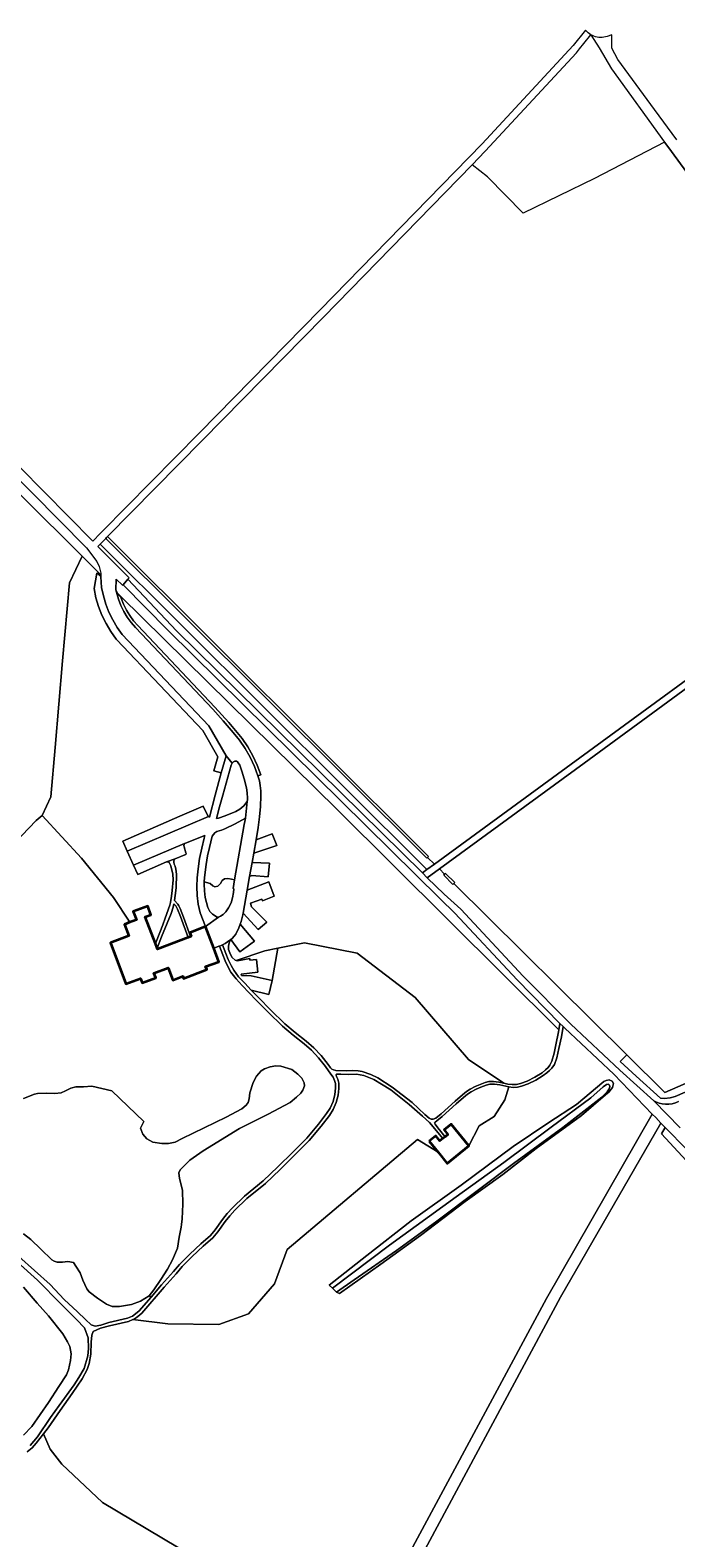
# Model space of a CAD drawing. Header units: metres. Extents: x 152737 to 157444, y 374779 to 378487.
# Tile 58 of 95: x 154835 to 155086, y 377477 to 378065. Entities that reach past the tile are written whole.
import ezdxf
from ezdxf.enums import TextEntityAlignment as Align

# ---------------------------------------------------------------- set-up
doc = ezdxf.new("R2010")
doc.units = ezdxf.units.M
for name, color, linetype, lineweight in [('B-XX-GR-BEPLANTING_CULTUUR_BODEMBEDEKKER-GV', 90, 'Continuous', 18), ('B-XX-GR-BEPLANTING_CULTUUR_BOSPLANTSOEN-GV', 90, 'Continuous', 18), ('B-XX-GR-BEPLANTING_CULTUUR_HEESTERS-GV', 90, 'Continuous', 18), ('B-XX-IE-TERREINAFSCHEIDING-GV', 210, 'Continuous', 18), ('B-XX-OG-BEBOUWING-GV', 7, 'Continuous', 35), ('B-XX-OG-BEBOUWING-T18', 10, 'Continuous', 18), ('B-XX-OG-TERREIN_CULTUURSCHEIDING-GV', 7, 'Continuous', 18), ('B-XX-OG-TOPOGRAFIE-T18', 10, 'Continuous', 18), ('B-XX-OG-WATER-GV', 130, 'Continuous', 18), ('B-XX-OG-WATER_MEER-GV', 140, 'Continuous', 18), ('B-XX-OG-WATER_SLOOT-GV', 120, 'Continuous', 18), ('B-XX-OG-WEG-GV', 7, 'Continuous', 18)]:
    doc.layers.add(name, color=color, linetype=linetype, lineweight=lineweight)
doc.styles.add('NLCS-ISO-M-T18', font='NLCS-ISO.ttf', dxfattribs={"height": 1.8})

msp = doc.modelspace()

# ---------------------------------------------------------------- linework, layer by layer
at = {"layer": 'B-XX-GR-BEPLANTING_CULTUUR_BODEMBEDEKKER-GV'}
msp.add_lwpolyline([(154904.695, 377721.38), (154905.685, 377720.39), (154906.705, 377719.72), (154907.322, 377719.395), (154907.999, 377719.23), (154908.85, 377719.62), (154909.855, 377720.225), (154910.96, 377721.305), (154911.98, 377722.845), (154912.95, 377724.865), (154913.525, 377726.73), (154913.94, 377728.88), (154914.08, 377730.3), (154913.77, 377730.39), (154914.351, 377733.738), (154913.112, 377733.974), (154911.735, 377734.244), (154910.358, 377734.121), (154909.448, 377733.531), (154908.833, 377732.352), (154907.849, 377731.271), (154906.645, 377731), (154905.882, 377731.394), (154904.85, 377732.327), (154902.523, 377733.01), (154902.483, 377732.033), (154902.565, 377729.436), (154902.835, 377726.851), (154903.86, 377723.03), (154904.228, 377722.179)], close=True, dxfattribs=at)
for points in [[(154834.569, 377513.237), (154837.497, 377516.658), (154842.5, 377524.134), (154845.926, 377528.859), (154851.763, 377536.868), (154853.662, 377539.753), (154855.723, 377543.242), (154857.093, 377548.169), (154857.38, 377551.072), (154857.201, 377555.194), (154855.801, 377559.073), (154852.737, 377562.367), (154846.733, 377568.289), (154837.439, 377577.725), (154822.956, 377590.867)], [(154832.034, 377574.967), (154837.389, 377568.762), (154841.75, 377563.838), (154847.314, 377556.729), (154849.116, 377553.645), (154850.054, 377551.779), (154850.619, 377548.934), (154850.336, 377546.4), (154849.618, 377542.691), (154848.806, 377540.732), (154845.831, 377536.208), (154841.715, 377530.044), (154835.252, 377520.663), (154832.064, 377517.238)]]:
    msp.add_lwpolyline(points, dxfattribs=at)
at = {"layer": 'B-XX-GR-BEPLANTING_CULTUUR_BOSPLANTSOEN-GV'}
msp.add_lwpolyline([(155231.405, 377712.36), (155252.992, 377721.586), (155255.733, 377726.573), (155255.49, 377726.469), (155082.037, 377650.894), (155067.253, 377665.607), (155064.654, 377662.995), (155070.95, 377657.197), (155080.358, 377648.671), (155082.009, 377648.546), (155084.138, 377648.836), (155086.059, 377649.33), (155093.94, 377652.686), (155125.94, 377666.797), (155158.149, 377680.635), (155195.016, 377696.705)], close=True, dxfattribs=at)
at = {"layer": 'B-XX-GR-BEPLANTING_CULTUUR_HEESTERS-GV'}
msp.add_lwpolyline([(154920.801, 377696.341), (154928.927, 377694.555), (154931.251, 377707.156), (154926.055, 377706.152), (154914.965, 377702.33), (154915.442, 377702.186), (154920.315, 377703.064), (154920.315, 377702.512), (154922.903, 377702.713), (154923.345, 377697.752), (154916.846, 377696.942), (154916.972, 377696.514)], close=True, dxfattribs=at)
at = {"layer": 'B-XX-IE-TERREINAFSCHEIDING-GV'}
msp.add_lwpolyline([(154869.688, 377844.275), (154869.831, 377844.414), (154868.73, 377845.545), (154868.587, 377845.406)], close=True, dxfattribs=at)
at = {"layer": 'B-XX-OG-BEBOUWING-GV'}
for points in [[(154896.255, 377711.356), (154884.294, 377706.753), (154884.134, 377707.164), (154883.459, 377708.894), (154879.401, 377719.298), (154881.643, 377720.133), (154880.506, 377723.474), (154874.798, 377721.39), (154876.063, 377718.22), (154874.663, 377717.673), (154873.518, 377717.225), (154871.43, 377716.409), (154873.1, 377711.934), (154865.916, 377709.253), (154871.91, 377693.193), (154877.65, 377695.336), (154878.276, 377693.657), (154883.572, 377695.633), (154882.896, 377697.443), (154888.429, 377699.509), (154890.222, 377694.704), (154894.119, 377696.21), (154894.446, 377695.337), (154903.444, 377698.827), (154903.02, 377699.935), (154908.175, 377701.817), (154906.223, 377707.163), (154902.993, 377715.554), (154896.853, 377713.164), (154897.393, 377711.794), (154897.105, 377711.683)], [(154990.227, 377631.841), (154993.657, 377627.598), (154997.211, 377623.203), (155005.646, 377630.023), (154998.762, 377638.538), (154996.052, 377636.347), (154997.533, 377634.514), (154996.385, 377633.586), (154995.513, 377632.881), (154994.374, 377631.96), (154992.793, 377633.915)]]:
    msp.add_lwpolyline(points, close=True, dxfattribs=at)
at = {"layer": 'B-XX-OG-TERREIN_CULTUURSCHEIDING-GV'}
for points in [[(155165.129, 377866.615), (155175.761, 377874.679), (155172.849, 377885.602), (155174.003, 377890.597), (155099.508, 377997.455), (155083.231, 378019.638), (155081.945, 378021.419), (155054.615, 378007.231), (155026.8, 377993.751), (155012.969, 378007.832), (155006.911, 378012.585), (154948.954, 377953.16), (154901.853, 377905.233), (154864.776, 377867.584), (154989.951, 377742.885), (154989.598, 377742.531), (154992.265, 377739.935), (155048.943, 377781.295), (155120.021, 377833.329)], [(155205.966, 377839.55), (155195.368, 377860.784), (155175.817, 377885.375), (155178.284, 377875.228), (155178.072, 377873.314), (155172.03, 377868.545), (155166.831, 377864.602), (155121.723, 377831.316), (155050.645, 377779.282), (154994.185, 377738.082), (154996.216, 377735.939), (154996.569, 377736.293), (155000.158, 377732.718), (154999.805, 377732.364), (155067.253, 377665.607), (155082.037, 377650.894), (155255.49, 377726.469), (155252.294, 377734.039), (155251.027, 377737.038), (155239.359, 377763.694), (155227.277, 377790.691), (155215.186, 377818.788)], [(154864.074, 377866.872), (154861.859, 377864.622), (154989.326, 377737.791), (154992.265, 377739.935), (154989.598, 377742.531), (154989.245, 377742.177)], [(154862.193, 377852.726), (154854.931, 377859.922), (154849.894, 377849.511), (154847.251, 377819.112), (154844.318, 377785.37), (154842.648, 377766.155), (154839.341, 377758.824), (154854.582, 377742.267), (154867.053, 377726.887), (154873.518, 377717.225), (154874.663, 377717.673), (154876.063, 377718.22), (154874.798, 377721.39), (154880.506, 377723.474), (154881.643, 377720.133), (154879.401, 377719.298), (154883.459, 377708.894), (154885.118, 377713.193), (154886.302, 377716.196), (154887.297, 377718.807), (154889.031, 377723.894), (154889.338, 377724.937), (154889.687, 377727.408), (154890.041, 377729.619), (154890.362, 377733.775), (154890.26, 377736.044), (154889.494, 377739.275), (154888.76, 377740.56), (154888.368, 377740.748), (154887.718, 377740.803), (154876.578, 377735.822), (154874.92, 377739.505), (154872.476, 377744.935), (154870.723, 377748.829), (154893.007, 377758.596), (154902.025, 377762.505), (154903.902, 377758.773), (154904.189, 377758.496), (154904.541, 377758.155), (154906.807, 377766.81), (154909.153, 377775.444), (154906.265, 377776.257), (154907.804, 377781.725), (154901.91, 377792.011), (154868.361, 377827.405), (154868.174, 377827.622), (154866.065, 377830.565), (154864.207, 377833.672), (154862.613, 377836.922), (154861.293, 377840.293), (154860.257, 377843.761), (154859.511, 377847.304), (154860.67, 377853.376), (154860.812, 377853.516), (154861.905, 377852.407), (154862.236, 377851.975)], [(154872.171, 377838.968), (154873.469, 377836.829), (154874.946, 377834.809), (154876.591, 377832.923), (154906.664, 377801.129), (154909.417, 377798.152), (154912.092, 377795.104), (154914.686, 377791.986), (154917.235, 377788.89), (154919.513, 377785.589), (154921.504, 377782.107), (154923.192, 377778.468), (154924.566, 377774.7), (154923.422, 377774.337), (154923.974, 377772.436), (154924.35, 377770.493), (154924.547, 377768.523), (154924.563, 377766.544), (154924.417, 377762.42), (154924.07, 377758.307), (154923.523, 377754.217), (154922.681, 377749.386), (154929.018, 377751.65), (154930.749, 377747.128), (154921.771, 377744.163), (154921.137, 377740.526), (154927.981, 377740.319), (154927.459, 377734.926), (154921.04, 377735.477), (154920.18, 377735.037), (154919.257, 377729.74), (154927.633, 377733.038), (154929.822, 377727.446), (154925.205, 377725.635), (154924.986, 377726.243), (154920.526, 377724.732), (154920.947, 377723.282), (154926.883, 377717.313), (154923.566, 377714.357), (154917.704, 377720.83), (154917.583, 377720.134), (154916.883, 377717.556), (154916.477, 377716.455), (154922.133, 377709.864), (154916.337, 377705.752), (154912.889, 377710.554), (154912.201, 377709.215), (154912, 377707.859), (154912, 377706.629), (154912.728, 377704.621), (154913.382, 377703.541), (154914.613, 377702.437), (154914.965, 377702.33), (154926.055, 377706.152), (154931.251, 377707.156), (154941.589, 377709.154), (154962.125, 377705.21), (154984.712, 377687.855), (155005.575, 377663.75), (155019.284, 377654.483), (155020.847, 377654.162), (155022.602, 377653.931), (155024.222, 377654.022), (155025.838, 377654.373), (155028.353, 377655.257), (155031.442, 377656.799), (155034.203, 377658.53), (155035.611, 377659.656), (155036.633, 377660.645), (155037.202, 377661.563), (155037.955, 377663.132), (155038.943, 377666.196), (155039.586, 377669.501), (155040.606, 377674.577), (155040.744, 377675.33), (154954.403, 377761.112), (154869.831, 377844.414), (154870.145, 377843.54), (154871.06, 377841.211)], [(154908.487, 377762.269), (154907.287, 377757.674), (154908.034, 377757.849), (154910.614, 377758.734), (154914.868, 377760.425), (154916.345, 377761.292), (154917.88, 377762.679), (154919.266, 377764.351), (154919.298, 377764.961), (154919.325, 377765.573), (154919.241, 377767.637), (154919, 377769.689), (154918.08, 377773.215), (154917.15, 377776.205), (154916.335, 377778.42), (154915.77, 377779.42), (154915.45, 377779.76), (154915.06, 377780.015), (154914.36, 377780.025), (154913.84, 377779.73), (154913.445, 377779.28), (154913.054, 377778.523), (154909.743, 377766.85)], [(154918.333, 377756.567), (154918.555, 377757.836), (154914.557, 377755.62), (154910.501, 377753.672), (154909.176, 377753.155), (154907.406, 377752.585), (154906.636, 377752.053), (154905.597, 377750.845), (154904.515, 377746.355), (154903.81, 377743.085), (154903.205, 377739.796), (154902.59, 377734.63), (154902.523, 377733.01), (154904.85, 377732.327), (154905.882, 377731.394), (154906.645, 377731), (154907.849, 377731.271), (154908.833, 377732.352), (154909.448, 377733.531), (154910.358, 377734.121), (154911.735, 377734.244), (154913.112, 377733.974), (154914.351, 377733.738), (154918.093, 377755.303)], [(154895.379, 377744.365), (154895.385, 377744.041), (154895.26, 377743.714), (154894.874, 377743.513), (154891.202, 377741.962), (154890.882, 377741.697), (154890.63, 377741.239), (154890.639, 377740.72), (154890.781, 377739.944), (154891.12, 377739.042), (154891.463, 377737.88), (154891.623, 377736.001), (154891.516, 377730.616), (154891.176, 377727.626), (154890.883, 377725.676), (154892.138, 377724.269), (154892.603, 377723.628), (154893.074, 377722.598), (154894.425, 377719.247), (154897.105, 377711.683), (154897.393, 377711.794), (154896.853, 377713.164), (154902.993, 377715.554), (154900.903, 377720.903), (154900.186, 377724.284), (154899.743, 377727.711), (154899.576, 377731.163), (154899.686, 377734.617), (154900.073, 377738.051), (154900.707, 377742.094), (154901.517, 377746.105), (154902.503, 377750.077), (154902.631, 377750.597), (154902.761, 377751.118), (154895.188, 377748.124), (154894.803, 377747.923), (154894.613, 377747.596), (154894.555, 377747.205), (154894.628, 377746.688)], [(154884.294, 377706.753), (154896.255, 377711.356), (154893.19, 377719.421), (154892.039, 377722.386), (154891.371, 377723.608), (154890.58, 377724.374), (154890.405, 377723.138), (154889.537, 377720.659), (154888.041, 377716.938), (154885.794, 377711.518), (154884.134, 377707.164)], [(154962.515, 377659.311), (154964.012, 377659.011), (154967.469, 377657.835), (154970.213, 377656.582), (154975.721, 377652.91), (154983.536, 377647.004), (154988.544, 377642.221), (154990.253, 377640.822), (154990.971, 377640.509), (154991.75, 377640.522), (154992.847, 377640.864), (154994.831, 377642.518), (155000.392, 377647.538), (155003.142, 377649.982), (155004.808, 377651.242), (155006.155, 377652.172), (155008.084, 377653.176), (155010.017, 377653.986), (155012.081, 377654.733), (155013.436, 377655.144), (155015.317, 377655.175), (155017.332, 377654.883), (155019.284, 377654.483), (155005.575, 377663.75), (154984.712, 377687.855), (154962.125, 377705.21), (154941.589, 377709.154), (154931.251, 377707.156), (154928.927, 377694.555), (154927.688, 377689.087), (154920.808, 377690.781), (154923.72, 377687.724), (154928.318, 377683.081), (154933.878, 377677.667), (154937.965, 377674.216), (154942.25, 377670.9), (154945.183, 377668.257), (154948.073, 377665.295), (154950.777, 377661.734), (154951.763, 377660.415), (154952.255, 377659.988), (154952.844, 377659.673), (154953.821, 377659.429), (154958.104, 377659.304), (154960.178, 377659.403)], [(154908.239, 377560.353), (154919.702, 377564.575), (154929.89, 377576.272), (154934.863, 377589.614), (154985.624, 377632.529), (154993.657, 377627.598), (154990.227, 377631.841), (154992.793, 377633.915), (154994.374, 377631.96), (154995.513, 377632.881), (154993.032, 377635.915), (154990.32, 377639.115), (154987.653, 377641.594), (154982.456, 377646.244), (154975.193, 377651.91), (154971.662, 377654.159), (154968.643, 377655.886), (154964.725, 377657.444), (154961.862, 377658.047), (154958.88, 377657.933), (154955.766, 377657.947), (154954.013, 377658.049), (154953.885, 377657.917), (154953.89, 377657.658), (154954.013, 377657.158), (154954.524, 377656.035), (154954.942, 377654.545), (154954.976, 377652.446), (154954.705, 377649.874), (154953.99, 377646.91), (154952.806, 377644.189), (154951.291, 377641.853), (154948.033, 377637.684), (154943.467, 377632.2), (154937.996, 377626.682), (154932.141, 377620.896), (154926.314, 377615.376), (154919.084, 377609.488), (154914.425, 377605.001), (154912.422, 377602.836), (154910.696, 377600.572), (154907.794, 377596.48), (154905.877, 377594.188), (154902.105, 377590.928), (154897.795, 377586.901), (154893.859, 377582.965), (154891.497, 377580.198), (154886.877, 377574.997), (154878.099, 377564.834), (154876.565, 377563.501), (154875.135, 377562.513), (154874.69, 377562.331), (154888.343, 377560.606)], [(155059.258, 377655.581), (155060.338, 377655.74), (155061.571, 377655.242), (155062.009, 377654.354), (155061.61, 377652.841), (155060.18, 377650.981), (155058.973, 377649.925), (155049.542, 377641.954), (155031.95, 377628.999), (155018.928, 377618.85), (155004.215, 377608.391), (154986.865, 377595.063), (154971.364, 377583.885), (154955.252, 377572.556), (154954.062, 377572.961), (154952.528, 377574.631), (154951.244, 377575.787), (154965.938, 377587.376), (154983.193, 377600.797), (155002.606, 377614.676), (155022.942, 377629.747), (155036.872, 377639.11), (155047.683, 377646.209), (155058.275, 377655.188)], [(154993.225, 377639.789), (154992.523, 377639.28), (154992.333, 377639.018), (154992.47, 377638.566), (154993.596, 377637.092), (154996.385, 377633.586), (154997.533, 377634.514), (154996.052, 377636.347), (154998.762, 377638.538), (155005.646, 377630.023), (155009.713, 377637.826), (155015.556, 377641.486), (155019.651, 377647.964), (155021.224, 377653.087), (155017.709, 377653.808), (155015.694, 377654.1), (155013.813, 377654.069), (155012.458, 377653.658), (155010.394, 377652.911), (155008.461, 377652.101), (155006.532, 377651.097), (155005.185, 377650.167), (155003.519, 377648.907), (155000.769, 377646.463), (154995.208, 377641.443)]]:
    msp.add_lwpolyline(points, close=True, dxfattribs=at)
for points in [[(154794.832, 377713), (154836.901, 377756.921), (154839.341, 377758.824), (154842.648, 377766.155), (154844.318, 377785.37), (154847.251, 377819.112), (154849.894, 377849.511), (154854.931, 377859.922), (154807.972, 377906.448)], [(154831.961, 377648.488), (154836.344, 377650.181), (154837.508, 377650.46), (154840.813, 377650.643), (154844.188, 377650.503), (154846.649, 377650.738), (154848.388, 377651.48), (154850.446, 377652.551), (154852.383, 377653.101), (154855.367, 377653.085), (154858.669, 377653.355), (154866.448, 377651.513), (154878.894, 377639.56), (154877.603, 377636.9), (154878.499, 377634.65), (154880.151, 377632.796), (154882.506, 377631.537), (154886.018, 377631.01), (154888.613, 377630.988), (154891.198, 377631.548), (154893.835, 377632.953), (154911.018, 377641.276), (154917.127, 377644.553), (154918.856, 377645.944), (154919.617, 377646.994), (154919.983, 377648.427), (154920.334, 377650.768), (154921.566, 377654.809), (154922.824, 377657.23), (154924.736, 377659.272), (154925.955, 377660.135), (154928.149, 377660.819), (154930.412, 377661.245), (154932.361, 377661.082), (154936.598, 377659.789), (154939.027, 377658.012), (154940.545, 377656.415), (154941.481, 377654.679), (154941.565, 377653.513), (154940.945, 377651.751), (154940.121, 377650.57), (154938.525, 377648.988), (154936.028, 377647.001), (154927.475, 377642.451), (154916.28, 377636.821), (154902.021, 377628.157), (154896.892, 377624.441), (154894.912, 377622.528), (154893.126, 377620.683), (154892.625, 377619.572), (154892.791, 377617.369), (154893.967, 377612.848), (154894.186, 377607.338), (154893.891, 377601.56), (154893.629, 377599.44), (154893.493, 377598.329), (154892.773, 377594.472), (154892.066, 377590.114), (154890.062, 377585.671), (154888.176, 377582.008), (154885.582, 377578.009), (154882.794, 377573.942), (154881.03, 377571.604), (154881.753, 377571.089), (154885.882, 377575.869), (154890.5, 377581.068), (154892.887, 377583.864), (154896.876, 377587.853), (154901.221, 377591.913), (154904.931, 377595.119), (154906.745, 377597.289), (154909.63, 377601.357), (154911.408, 377603.689), (154913.48, 377605.928), (154918.206, 377610.48), (154925.44, 377616.371), (154931.221, 377621.848), (154937.062, 377627.619), (154942.487, 377633.091), (154947.004, 377638.516), (154950.213, 377642.622), (154951.637, 377644.818), (154952.731, 377647.333), (154953.399, 377650.1), (154953.652, 377652.505), (154953.622, 377654.353), (154953.278, 377655.58), (154952.706, 377656.835), (154951.876, 377658.054), (154949.721, 377660.938), (154947.069, 377664.43), (154944.266, 377667.303), (154941.402, 377669.884), (154937.133, 377673.187), (154932.989, 377676.687), (154927.387, 377682.142), (154922.771, 377686.802), (154917.294, 377692.551), (154914.884, 377695.171), (154912.863, 377697.798), (154911.76, 377699.759), (154910.65, 377702.205), (154909.704, 377704.557), (154908.42, 377707.976), (154908.158, 377707.891), (154907.896, 377707.813), (154906.223, 377707.163), (154908.175, 377701.817), (154903.02, 377699.935), (154903.444, 377698.827), (154894.446, 377695.337), (154894.119, 377696.21), (154890.222, 377694.704), (154888.429, 377699.509), (154882.896, 377697.443), (154883.572, 377695.633), (154878.276, 377693.657), (154877.65, 377695.336), (154871.91, 377693.193), (154865.916, 377709.253), (154873.1, 377711.934), (154871.43, 377716.409), (154873.518, 377717.225), (154867.053, 377726.887), (154854.582, 377742.267), (154839.341, 377758.824), (154836.901, 377756.921), (154794.832, 377713)], [(154969.109, 377446.419), (155035.901, 377570.567), (155077.108, 377642.463), (155062.196, 377658.045), (155043.096, 377675.896), (155042.465, 377676.536), (155041.741, 377672.584), (155040.779, 377667.963), (155040.029, 377664.434), (155039.026, 377661.823), (155038.004, 377660.365), (155037.155, 377659.407), (155036.133, 377658.483), (155034.58, 377657.455), (155031.819, 377655.724), (155028.73, 377654.182), (155026.215, 377653.298), (155024.599, 377652.947), (155022.979, 377652.856), (155021.224, 377653.087), (155019.651, 377647.964), (155015.556, 377641.486), (155009.713, 377637.826), (155005.646, 377630.023), (154997.211, 377623.203), (154993.657, 377627.598), (154985.624, 377632.529), (154934.863, 377589.614), (154929.89, 377576.272), (154919.702, 377564.575), (154908.239, 377560.353), (154888.343, 377560.606), (154874.69, 377562.331), (154873.009, 377561.644), (154865.612, 377559.849), (154861.993, 377558.995), (154859.226, 377557.724), (154858.693, 377556.266), (154858.404, 377553.474), (154858.255, 377548.901), (154857.646, 377545.213), (154856.904, 377542.86), (154854.956, 377539.261), (154850.964, 377533.488), (154846.272, 377526.86), (154841.645, 377520.169), (154839.765, 377517.746), (154842.438, 377511.845), (154846.993, 377505.9), (154862.842, 377490.997), (154903.59, 377466.688)], [(155253.194, 377445.813), (155201.615, 377504.143), (155080.769, 377634.706), (155082.243, 377637.252), (155080.563, 377638.966), (155041.354, 377571.054), (154979.101, 377455.142)], [(154830.154, 377586.971), (154836.374, 377581.498), (154842.371, 377576.022), (154847.928, 377570.204), (154853.023, 377565.382), (154856.192, 377562.423), (154858.457, 377560.231), (154859.913, 377559.809), (154862.137, 377560.179), (154865.3, 377561.135), (154872.601, 377562.907), (154874.502, 377563.684), (154875.753, 377564.548), (154877.16, 377565.771), (154881.753, 377571.089), (154881.03, 377571.604), (154877.605, 377569.457), (154874.166, 377568.176), (154869.493, 377567.452), (154866.61, 377567.477), (154864.434, 377568.307), (154860.865, 377570.627), (154857.582, 377573.096), (154856.697, 377574.307), (154855.2, 377577.742), (154854.073, 377580.607), (154852.445, 377583.175), (154851.486, 377584.528), (154849.245, 377584.996), (154847.232, 377584.675), (154845.213, 377584.715), (154843.981, 377585.127), (154843.108, 377585.654), (154838.789, 377589.763), (154834.908, 377593.52), (154832.062, 377595.708)], [(154819.51, 377468.443), (154884.253, 377435.607), (154930.351, 377411.386), (154948.647, 377437.991), (154903.59, 377466.688), (154862.842, 377490.997), (154846.993, 377505.9), (154842.438, 377511.845), (154839.765, 377517.746), (154837.007, 377514.191), (154835.416, 377512.349), (154833.495, 377510.761)]]:
    msp.add_lwpolyline(points, dxfattribs=at)
at = {"layer": 'B-XX-OG-WATER-GV'}
for points in [[(154864.776, 377867.584), (154864.425, 377867.228), (154864.074, 377866.872), (154989.245, 377742.177), (154989.598, 377742.531), (154989.951, 377742.885)], [(154996.216, 377735.939), (154995.863, 377735.585), (154999.452, 377732.01), (154999.805, 377732.364), (155000.158, 377732.718), (154996.569, 377736.293)]]:
    msp.add_lwpolyline(points, close=True, dxfattribs=at)
at = {"layer": 'B-XX-OG-WATER_MEER-GV'}
for points in [[(154832.062, 377595.708), (154834.908, 377593.52), (154838.789, 377589.763), (154843.108, 377585.654), (154843.981, 377585.127), (154845.213, 377584.715), (154847.232, 377584.675), (154849.245, 377584.996), (154851.486, 377584.528), (154852.445, 377583.175), (154854.073, 377580.607), (154855.2, 377577.742), (154856.697, 377574.307), (154857.582, 377573.096), (154860.865, 377570.627), (154864.434, 377568.307), (154866.61, 377567.477), (154869.493, 377567.452), (154874.166, 377568.176), (154877.605, 377569.457), (154881.03, 377571.604), (154882.794, 377573.942), (154885.582, 377578.009), (154888.176, 377582.008), (154890.062, 377585.671), (154892.066, 377590.114), (154892.773, 377594.472), (154893.493, 377598.329), (154893.629, 377599.44), (154893.891, 377601.56), (154894.186, 377607.338), (154893.967, 377612.848), (154892.791, 377617.369), (154892.625, 377619.572), (154893.126, 377620.683), (154894.912, 377622.528), (154896.892, 377624.441), (154902.021, 377628.157), (154916.28, 377636.821), (154927.475, 377642.451), (154936.028, 377647.001), (154938.525, 377648.988), (154940.121, 377650.57), (154940.945, 377651.751), (154941.565, 377653.513), (154941.481, 377654.679), (154940.545, 377656.415), (154939.027, 377658.012), (154936.598, 377659.789), (154932.361, 377661.082), (154930.412, 377661.245), (154928.149, 377660.819), (154925.955, 377660.135), (154924.736, 377659.272), (154922.824, 377657.23), (154921.566, 377654.809), (154920.334, 377650.768), (154919.983, 377648.427), (154919.617, 377646.994), (154918.856, 377645.944), (154917.127, 377644.553), (154911.018, 377641.276), (154893.835, 377632.953), (154891.198, 377631.548), (154888.613, 377630.988), (154886.018, 377631.01), (154882.506, 377631.537), (154880.151, 377632.796), (154878.499, 377634.65), (154877.603, 377636.9), (154878.894, 377639.56), (154866.448, 377651.513), (154858.669, 377653.355), (154855.367, 377653.085), (154852.383, 377653.101), (154850.446, 377652.551), (154848.388, 377651.48), (154846.649, 377650.738), (154844.188, 377650.503), (154840.813, 377650.643), (154837.508, 377650.46), (154836.344, 377650.181), (154831.961, 377648.488)], [(154832.064, 377517.238), (154835.252, 377520.663), (154841.715, 377530.044), (154845.831, 377536.208), (154848.806, 377540.732), (154849.618, 377542.691), (154850.336, 377546.4), (154850.619, 377548.934), (154850.054, 377551.779), (154849.116, 377553.645), (154847.314, 377556.729), (154841.75, 377563.838), (154837.389, 377568.762), (154832.034, 377574.967)]]:
    msp.add_lwpolyline(points, dxfattribs=at)
at = {"layer": 'B-XX-OG-WATER_SLOOT-GV'}
for points in [[(155060.338, 377655.74), (155059.258, 377655.581), (155058.275, 377655.188), (155047.683, 377646.209), (155036.872, 377639.11), (155022.942, 377629.747), (155002.606, 377614.676), (154983.193, 377600.797), (154965.938, 377587.376), (154951.244, 377575.787), (154952.528, 377574.631), (154974.769, 377591.288), (155000.694, 377610.218), (155019.315, 377623.613), (155037.742, 377637.335), (155053.287, 377648.749), (155057.973, 377653.064), (155059.324, 377653.981), (155060.076, 377654.087), (155060.46, 377653.67), (155060.659, 377653.014), (155060.436, 377652.257), (155059.653, 377651.161), (155057.473, 377649.053), (155042.313, 377637.174), (155023.089, 377623.204), (155008.898, 377612.565), (154993.173, 377600.676), (154977.393, 377589.211), (154960.906, 377577.829), (154954.062, 377572.961), (154955.252, 377572.556), (154971.364, 377583.885), (154986.865, 377595.063), (155004.215, 377608.391), (155018.928, 377618.85), (155031.95, 377628.999), (155049.542, 377641.954), (155058.973, 377649.925), (155060.18, 377650.981), (155061.61, 377652.841), (155062.009, 377654.354), (155061.571, 377655.242)], [(154952.528, 377574.631), (154954.062, 377572.961), (154960.906, 377577.829), (154977.393, 377589.211), (154993.173, 377600.676), (155008.898, 377612.565), (155023.089, 377623.204), (155042.313, 377637.174), (155057.473, 377649.053), (155059.653, 377651.161), (155060.436, 377652.257), (155060.659, 377653.014), (155060.46, 377653.67), (155060.076, 377654.087), (155059.324, 377653.981), (155057.973, 377653.064), (155053.287, 377648.749), (155037.742, 377637.335), (155019.315, 377623.613), (155000.694, 377610.218), (154974.769, 377591.288)]]:
    msp.add_lwpolyline(points, close=True, dxfattribs=at)
at = {"layer": 'B-XX-OG-WEG-GV'}
for points in [[(154814.147, 377906.134), (154856.64, 377863.24), (154860.58, 377857.86), (154861.55, 377855.97), (154862.16, 377853.32), (154862.193, 377852.726), (154862.236, 377851.975), (154862.47, 377847.8), (154863.164, 377844.501), (154864.13, 377841.27), (154865.359, 377838.13), (154866.844, 377835.103), (154868.574, 377832.21), (154870.538, 377829.469), (154904.334, 377793.814), (154911.033, 377782.124), (154913.445, 377779.28), (154913.84, 377779.73), (154914.36, 377780.025), (154915.06, 377780.015), (154915.45, 377779.76), (154915.77, 377779.42), (154916.335, 377778.42), (154917.15, 377776.205), (154918.08, 377773.215), (154919, 377769.689), (154919.241, 377767.637), (154919.325, 377765.573), (154919.298, 377764.961), (154919.266, 377764.351), (154918.555, 377757.836), (154918.333, 377756.567), (154918.093, 377755.303), (154914.351, 377733.738), (154913.77, 377730.39), (154914.08, 377730.3), (154913.94, 377728.88), (154913.525, 377726.73), (154912.95, 377724.865), (154911.98, 377722.845), (154910.96, 377721.305), (154909.855, 377720.225), (154908.85, 377719.62), (154907.999, 377719.23), (154902.993, 377715.554), (154906.223, 377707.163), (154907.896, 377707.813), (154908.158, 377707.891), (154908.42, 377707.976), (154909.042, 377708.201), (154909.653, 377708.458), (154910.652, 377708.961), (154911.605, 377709.548), (154912.504, 377710.214), (154912.889, 377710.554), (154913.342, 377710.954), (154914.115, 377711.764), (154914.815, 377712.636), (154915.958, 377715.05), (154916.477, 377716.455), (154916.883, 377717.556), (154917.583, 377720.134), (154917.704, 377720.83), (154919.257, 377729.74), (154920.18, 377735.037), (154921.137, 377740.526), (154921.771, 377744.163), (154922.681, 377749.386), (154923.523, 377754.217), (154924.07, 377758.307), (154924.417, 377762.42), (154924.563, 377766.544), (154924.547, 377768.523), (154924.35, 377770.493), (154923.974, 377772.436), (154923.422, 377774.337), (154922.081, 377778.012), (154920.434, 377781.56), (154918.492, 377784.956), (154916.27, 377788.175), (154913.783, 377791.195), (154909.877, 377795.827), (154905.794, 377800.303), (154875.721, 377832.096), (154874.008, 377834.059), (154872.47, 377836.163), (154871.118, 377838.39), (154869.962, 377840.725), (154869.01, 377843.15), (154868.06, 377846.83), (154868.18, 377851.06), (154870.65, 377848.61), (154870.846, 377848.83), (154872.736, 377850.956), (154873.22, 377851.5), (154861.048, 377863.799), (154861.859, 377864.622), (154864.074, 377866.872), (154864.425, 377867.228), (154864.776, 377867.584), (154901.853, 377905.233), (154948.954, 377953.16), (155006.911, 378012.585), (155012.061, 378017.865), (155047.586, 378056.267), (155048.781, 378057.74), (155050.522, 378059.886), (155053.257, 378063.255), (155052.126, 378064.059), (155051.157, 378065.052), (155046.343, 378059.12), (155010.818, 378020.718), (154947.711, 377956.013), (154900.61, 377908.086), (154862.73, 377869.621), (154862.379, 377869.265), (154862.028, 377868.909), (154859.016, 377865.851), (154811.5, 377913.86)], [(155086.775, 378022.329), (155078.007, 378034.124), (155063.69, 378053.653), (155061.441, 378058.061), (155061.407, 378063.244), (155059.622, 378062.559), (155058.987, 378062.383), (155058.338, 378062.261), (155057.682, 378062.194), (155057.023, 378062.182), (155056.365, 378062.226), (155055.713, 378062.325), (155055.072, 378062.479), (155054.446, 378062.686), (155053.839, 378062.946), (155053.257, 378063.255), (155056.412, 378058.194), (155061.308, 378049.994), (155081.945, 378021.419), (155083.231, 378019.638), (155099.508, 377997.455)], [(155088.007, 377637.146), (155077.849, 377647.553), (155064.55, 377659.597), (155045.45, 377677.448), (155026.852, 377696.281), (155002.494, 377722.285), (154995.984, 377728.184), (154989.444, 377734.622), (154987.545, 377736.491), (154891.653, 377830.884), (154872.736, 377850.956), (154870.846, 377848.83), (154888.413, 377831.033), (154994.495, 377726.423), (155000.14, 377720.733), (155024.498, 377694.729), (155041.2, 377677.817), (155042.465, 377676.536), (155043.096, 377675.896), (155062.196, 377658.045), (155077.108, 377642.463), (155078.625, 377641.089), (155080.563, 377638.966), (155082.243, 377637.252), (155090.719, 377628.606)], [(155120.021, 377833.329), (155048.943, 377781.295), (154992.265, 377739.935), (154989.326, 377737.791), (154987.545, 377736.491), (154989.444, 377734.622), (154994.185, 377738.082), (155050.645, 377779.282), (155121.723, 377831.316)], [(155093.94, 377652.686), (155086.059, 377649.33), (155084.138, 377648.836), (155082.009, 377648.546), (155080.358, 377648.671), (155070.95, 377657.197), (155064.654, 377662.995), (155067.253, 377665.607), (154999.805, 377732.364), (154999.452, 377732.01), (154995.863, 377735.585), (154996.216, 377735.939), (154994.185, 377738.082), (154989.444, 377734.622), (154995.984, 377728.184), (155002.494, 377722.285), (155026.852, 377696.281), (155045.45, 377677.448), (155064.55, 377659.597), (155077.849, 377647.553), (155078.596, 377647.186), (155079.82, 377646.732), (155081.091, 377646.431), (155082.389, 377646.287), (155083.695, 377646.303), (155084.989, 377646.478), (155086.252, 377646.81), (155087.465, 377647.294)], [(154833.495, 377510.761), (154835.416, 377512.349), (154837.007, 377514.191), (154839.765, 377517.746), (154841.645, 377520.169), (154846.272, 377526.86), (154850.964, 377533.488), (154854.956, 377539.261), (154856.904, 377542.86), (154857.646, 377545.213), (154858.255, 377548.901), (154858.404, 377553.474), (154858.693, 377556.266), (154859.226, 377557.724), (154861.993, 377558.995), (154865.612, 377559.849), (154873.009, 377561.644), (154874.69, 377562.331), (154875.135, 377562.513), (154876.565, 377563.501), (154878.099, 377564.834), (154886.877, 377574.997), (154891.497, 377580.198), (154893.859, 377582.965), (154897.795, 377586.901), (154902.105, 377590.928), (154905.877, 377594.188), (154907.794, 377596.48), (154910.696, 377600.572), (154912.422, 377602.836), (154914.425, 377605.001), (154919.084, 377609.488), (154926.314, 377615.376), (154932.141, 377620.896), (154937.996, 377626.682), (154943.467, 377632.2), (154948.033, 377637.684), (154951.291, 377641.853), (154952.806, 377644.189), (154953.99, 377646.91), (154954.705, 377649.874), (154954.976, 377652.446), (154954.942, 377654.545), (154954.524, 377656.035), (154954.013, 377657.158), (154953.89, 377657.658), (154953.885, 377657.917), (154954.013, 377658.049), (154955.766, 377657.947), (154958.88, 377657.933), (154961.862, 377658.047), (154964.725, 377657.444), (154968.643, 377655.886), (154971.662, 377654.159), (154975.193, 377651.91), (154982.456, 377646.244), (154987.653, 377641.594), (154990.32, 377639.115), (154993.032, 377635.915), (154995.513, 377632.881), (154996.385, 377633.586), (154993.596, 377637.092), (154992.47, 377638.566), (154992.333, 377639.018), (154992.523, 377639.28), (154993.225, 377639.789), (154995.208, 377641.443), (155000.769, 377646.463), (155003.519, 377648.907), (155005.185, 377650.167), (155006.532, 377651.097), (155008.461, 377652.101), (155010.394, 377652.911), (155012.458, 377653.658), (155013.813, 377654.069), (155015.694, 377654.1), (155017.709, 377653.808), (155021.224, 377653.087), (155022.979, 377652.856), (155024.599, 377652.947), (155026.215, 377653.298), (155028.73, 377654.182), (155031.819, 377655.724), (155034.58, 377657.455), (155036.133, 377658.483), (155037.155, 377659.407), (155038.004, 377660.365), (155039.026, 377661.823), (155040.029, 377664.434), (155040.779, 377667.963), (155041.741, 377672.584), (155042.465, 377676.536), (155041.2, 377677.817), (155040.744, 377675.33), (155040.606, 377674.577), (155039.586, 377669.501), (155038.943, 377666.196), (155037.955, 377663.132), (155037.202, 377661.563), (155036.633, 377660.645), (155035.611, 377659.656), (155034.203, 377658.53), (155031.442, 377656.799), (155028.353, 377655.257), (155025.838, 377654.373), (155024.222, 377654.022), (155022.602, 377653.931), (155020.847, 377654.162), (155019.284, 377654.483), (155017.332, 377654.883), (155015.317, 377655.175), (155013.436, 377655.144), (155012.081, 377654.733), (155010.017, 377653.986), (155008.084, 377653.176), (155006.155, 377652.172), (155004.808, 377651.242), (155003.142, 377649.982), (155000.392, 377647.538), (154994.831, 377642.518), (154992.847, 377640.864), (154991.75, 377640.522), (154990.971, 377640.509), (154990.253, 377640.822), (154988.544, 377642.221), (154983.536, 377647.004), (154975.721, 377652.91), (154970.213, 377656.582), (154967.469, 377657.835), (154964.012, 377659.011), (154962.515, 377659.311), (154960.178, 377659.403), (154958.104, 377659.304), (154953.821, 377659.429), (154952.844, 377659.673), (154952.255, 377659.988), (154951.763, 377660.415), (154950.777, 377661.734), (154948.073, 377665.295), (154945.183, 377668.257), (154942.25, 377670.9), (154937.965, 377674.216), (154933.878, 377677.667), (154928.318, 377683.081), (154923.72, 377687.724), (154920.808, 377690.781), (154918.26, 377693.455), (154915.897, 377696.023), (154913.969, 377698.529), (154912.941, 377700.357), (154912.44, 377701.46), (154911.866, 377702.725), (154910.937, 377705.036), (154909.653, 377708.458), (154909.042, 377708.201), (154908.42, 377707.976), (154909.704, 377704.557), (154910.65, 377702.205), (154911.76, 377699.759), (154912.863, 377697.798), (154914.884, 377695.171), (154917.294, 377692.551), (154922.771, 377686.802), (154927.387, 377682.142), (154932.989, 377676.687), (154937.133, 377673.187), (154941.402, 377669.884), (154944.266, 377667.303), (154947.069, 377664.43), (154949.721, 377660.938), (154951.876, 377658.054), (154952.706, 377656.835), (154953.278, 377655.58), (154953.622, 377654.353), (154953.652, 377652.505), (154953.399, 377650.1), (154952.731, 377647.333), (154951.637, 377644.818), (154950.213, 377642.622), (154947.004, 377638.516), (154942.487, 377633.091), (154937.062, 377627.619), (154931.221, 377621.848), (154925.44, 377616.371), (154918.206, 377610.48), (154913.48, 377605.928), (154911.408, 377603.689), (154909.63, 377601.357), (154906.745, 377597.289), (154904.931, 377595.119), (154901.221, 377591.913), (154896.876, 377587.853), (154892.887, 377583.864), (154890.5, 377581.068), (154885.882, 377575.869), (154881.753, 377571.089), (154877.16, 377565.771), (154875.753, 377564.548), (154874.502, 377563.684), (154872.601, 377562.907), (154865.3, 377561.135), (154862.137, 377560.179), (154859.913, 377559.809), (154858.457, 377560.231), (154856.192, 377562.423), (154853.023, 377565.382), (154847.928, 377570.204), (154842.371, 377576.022), (154836.374, 377581.498), (154830.154, 377586.971)], [(155087.465, 377647.294), (155086.252, 377646.81), (155084.989, 377646.478), (155083.695, 377646.303), (155082.389, 377646.287), (155081.091, 377646.431), (155079.82, 377646.732), (155078.596, 377647.186), (155077.849, 377647.553), (155088.007, 377637.146)], [(154824.601, 377233.77), (154848.986, 377266.346), (154850.314, 377268.121), (154859.226, 377280.027), (154925.734, 377368.558), (154928.588, 377372.357), (154937.137, 377383.738), (154974.885, 377446.293), (154977.668, 377452.192), (154979.101, 377455.142), (155041.354, 377571.054), (155080.563, 377638.966), (155078.625, 377641.089), (155077.108, 377642.463), (155035.901, 377570.567), (154969.109, 377446.419), (154931.18, 377383.727), (154889.173, 377327.809), (154883.919, 377320.815), (154853.269, 377280.016), (154818.644, 377233.759)], [(154822.956, 377590.867), (154837.439, 377577.725), (154846.733, 377568.289), (154852.737, 377562.367), (154855.801, 377559.073), (154857.201, 377555.194), (154857.38, 377551.072), (154857.093, 377548.169), (154855.723, 377543.242), (154853.662, 377539.753), (154851.763, 377536.868), (154845.926, 377528.859), (154842.5, 377524.134), (154837.497, 377516.658), (154834.569, 377513.237)]]:
    msp.add_lwpolyline(points, dxfattribs=at)
for points in [[(154987.545, 377736.491), (154989.326, 377737.791), (154861.859, 377864.622), (154861.048, 377863.799), (154873.22, 377851.5), (154872.736, 377850.956), (154891.653, 377830.884)], [(154861.905, 377852.407), (154861.763, 377852.267), (154860.67, 377853.376), (154859.511, 377847.304), (154860.257, 377843.761), (154861.293, 377840.293), (154862.613, 377836.922), (154864.207, 377833.672), (154866.065, 377830.565), (154868.174, 377827.622), (154868.361, 377827.405), (154901.91, 377792.011), (154907.804, 377781.725), (154906.265, 377776.257), (154909.153, 377775.444), (154911.033, 377782.124), (154904.334, 377793.814), (154870.538, 377829.469), (154868.574, 377832.21), (154866.844, 377835.103), (154865.359, 377838.13), (154864.13, 377841.27), (154863.164, 377844.501), (154862.47, 377847.8), (154862.236, 377851.975)], [(155041.2, 377677.817), (155024.498, 377694.729), (155000.14, 377720.733), (154994.495, 377726.423), (154888.413, 377831.033), (154870.846, 377848.83), (154870.65, 377848.61), (154868.18, 377851.06), (154868.06, 377846.83), (154868.73, 377845.545), (154869.831, 377844.414), (154954.403, 377761.112), (155040.744, 377675.33)], [(154873.469, 377836.829), (154872.171, 377838.968), (154871.06, 377841.211), (154870.145, 377843.54), (154869.831, 377844.414), (154869.688, 377844.275), (154868.587, 377845.406), (154868.73, 377845.545), (154868.06, 377846.83), (154869.01, 377843.15), (154869.962, 377840.725), (154871.118, 377838.39), (154872.47, 377836.163), (154874.008, 377834.059), (154875.721, 377832.096), (154905.794, 377800.303), (154909.877, 377795.827), (154913.783, 377791.195), (154916.27, 377788.175), (154918.492, 377784.956), (154920.434, 377781.56), (154922.081, 377778.012), (154923.422, 377774.337), (154924.566, 377774.7), (154923.192, 377778.468), (154921.504, 377782.107), (154919.513, 377785.589), (154917.235, 377788.89), (154914.686, 377791.986), (154912.092, 377795.104), (154909.417, 377798.152), (154906.664, 377801.129), (154876.591, 377832.923), (154874.946, 377834.809)], [(154905.685, 377720.39), (154904.695, 377721.38), (154904.228, 377722.179), (154903.86, 377723.03), (154902.835, 377726.851), (154902.565, 377729.436), (154902.483, 377732.033), (154902.523, 377733.01), (154902.59, 377734.63), (154903.205, 377739.796), (154903.81, 377743.085), (154904.515, 377746.355), (154905.597, 377750.845), (154906.636, 377752.053), (154907.406, 377752.585), (154909.176, 377753.155), (154910.501, 377753.672), (154914.557, 377755.62), (154918.555, 377757.836), (154919.266, 377764.351), (154917.88, 377762.679), (154916.345, 377761.292), (154914.868, 377760.425), (154910.614, 377758.734), (154908.034, 377757.849), (154907.287, 377757.674), (154908.487, 377762.269), (154909.743, 377766.85), (154913.054, 377778.523), (154913.445, 377779.28), (154911.033, 377782.124), (154909.153, 377775.444), (154906.807, 377766.81), (154904.541, 377758.155), (154904.189, 377758.496), (154872.476, 377744.935), (154874.92, 377739.505), (154894.803, 377747.923), (154895.188, 377748.124), (154902.761, 377751.118), (154902.631, 377750.597), (154902.503, 377750.077), (154901.517, 377746.105), (154900.707, 377742.094), (154900.073, 377738.051), (154899.686, 377734.617), (154899.576, 377731.163), (154899.743, 377727.711), (154900.186, 377724.284), (154900.903, 377720.903), (154902.993, 377715.554), (154907.999, 377719.23), (154907.322, 377719.395), (154906.705, 377719.72)], [(154903.902, 377758.773), (154902.025, 377762.505), (154893.007, 377758.596), (154870.723, 377748.829), (154872.476, 377744.935), (154904.189, 377758.496)], [(154895.385, 377744.041), (154895.379, 377744.365), (154894.628, 377746.688), (154894.555, 377747.205), (154894.613, 377747.596), (154894.803, 377747.923), (154874.92, 377739.505), (154876.578, 377735.822), (154887.718, 377740.803), (154891.202, 377741.962), (154894.874, 377743.513), (154895.26, 377743.714)], [(154922.681, 377749.386), (154921.771, 377744.163), (154930.749, 377747.128), (154929.018, 377751.65)], [(154885.118, 377713.193), (154883.459, 377708.894), (154884.134, 377707.164), (154885.794, 377711.518), (154888.041, 377716.938), (154889.537, 377720.659), (154890.405, 377723.138), (154890.58, 377724.374), (154891.371, 377723.608), (154892.039, 377722.386), (154893.19, 377719.421), (154896.255, 377711.356), (154897.105, 377711.683), (154894.425, 377719.247), (154893.074, 377722.598), (154892.603, 377723.628), (154892.138, 377724.269), (154890.883, 377725.676), (154891.176, 377727.626), (154891.516, 377730.616), (154891.623, 377736.001), (154891.463, 377737.88), (154891.12, 377739.042), (154890.781, 377739.944), (154890.639, 377740.72), (154890.63, 377741.239), (154890.882, 377741.697), (154891.202, 377741.962), (154887.718, 377740.803), (154888.368, 377740.748), (154888.76, 377740.56), (154889.494, 377739.275), (154890.26, 377736.044), (154890.362, 377733.775), (154890.041, 377729.619), (154889.687, 377727.408), (154889.338, 377724.937), (154889.031, 377723.894), (154887.297, 377718.807), (154886.302, 377716.196)], [(154921.137, 377740.526), (154920.18, 377735.037), (154921.04, 377735.477), (154927.459, 377734.926), (154927.981, 377740.319)], [(154917.704, 377720.83), (154923.566, 377714.357), (154926.883, 377717.313), (154920.947, 377723.282), (154920.526, 377724.732), (154924.986, 377726.243), (154925.205, 377725.635), (154929.822, 377727.446), (154927.633, 377733.038), (154919.257, 377729.74)], [(154916.477, 377716.455), (154915.958, 377715.05), (154914.815, 377712.636), (154914.115, 377711.764), (154913.342, 377710.954), (154912.889, 377710.554), (154916.337, 377705.752), (154922.133, 377709.864)], [(154909.653, 377708.458), (154910.937, 377705.036), (154911.866, 377702.725), (154912.44, 377701.46), (154912.941, 377700.357), (154913.969, 377698.529), (154915.897, 377696.023), (154918.26, 377693.455), (154920.808, 377690.781), (154927.688, 377689.087), (154928.927, 377694.555), (154920.801, 377696.341), (154916.972, 377696.514), (154916.846, 377696.942), (154923.345, 377697.752), (154922.903, 377702.713), (154920.315, 377702.512), (154920.315, 377703.064), (154915.442, 377702.186), (154914.965, 377702.33), (154914.613, 377702.437), (154913.382, 377703.541), (154912.728, 377704.621), (154912, 377706.629), (154912, 377707.859), (154912.201, 377709.215), (154912.889, 377710.554), (154912.504, 377710.214), (154911.605, 377709.548), (154910.652, 377708.961)], [(155286.964, 377413.356), (155270.653, 377431.283), (155251.384, 377452.008), (155226.669, 377480.006), (155202.652, 377506.274), (155172.093, 377538.599), (155155.895, 377557.471), (155136.866, 377578.891), (155121.417, 377595.57), (155107.61, 377610.978), (155090.719, 377628.606), (155082.243, 377637.252), (155080.769, 377634.706), (155201.615, 377504.143), (155253.194, 377445.813), (155296.616, 377400.624), (155297.408, 377398.954), (155297.38, 377398.341), (155298.612, 377396.997), (155298.723, 377397.692), (155298.71, 377399.536), (155298.087, 377400.761), (155296.576, 377403.297)]]:
    msp.add_lwpolyline(points, close=True, dxfattribs=at)

# ---------------------------------------------------------------- texts
at = {"layer": 'B-XX-OG-BEBOUWING-T18', "style": 'NLCS-ISO-M-T18'}
msp.add_text('123', height=0.0018, rotation=21.4, dxfattribs=at).set_placement((154876.622, 377714.144), align=Align.MIDDLE_CENTER)
at = {"layer": 'B-XX-OG-TOPOGRAFIE-T18', "style": 'NLCS-ISO-M-T18'}
msp.add_text('Leemdijk', height=0.0018, rotation=315.4, dxfattribs=at).set_placement((154976.723, 377744.688), align=Align.MIDDLE_CENTER)

doc.saveas('drawing.dxf')
